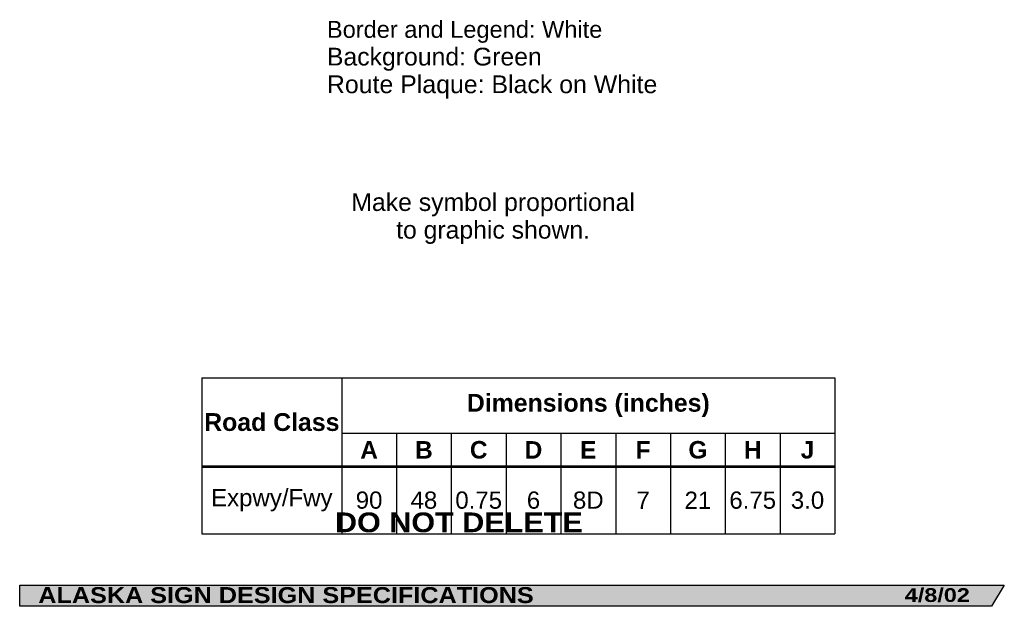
# Model space of a CAD drawing. Header units: feet. Extents: x 15 to 184, y 1 to 246.
import ezdxf
from ezdxf.enums import TextEntityAlignment as Align

# ---------------------------------------------------------------- set-up
doc = ezdxf.new("R2010")
doc.units = ezdxf.units.FT
doc.header["$MEASUREMENT"] = 0
doc.layers.add('Sign', color=7, linetype='Continuous')
doc.styles.add('ARIAL', font='arial.ttf')
doc.styles.add('ARIAL B', font='arialbd.ttf')
doc.styles.add('ARIAL BLACK B', font='ariblk.ttf')
doc.styles.add('ARIAL BLACK BI', font='ariblk.ttf')

# ---------------------------------------------------------------- blocks, each defined once
blk = doc.blocks.new('*T4')
at = {"color": 0, "linetype": 'ByBlock', "lineweight": -2, "transparency": 16777216}
for p, q in [((0, 0), (108.5635119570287, 0)), ((0, 0), (0, -26.7718958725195)), ((23.96351195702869, 0), (23.96351195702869, -26.7718958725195)), ((108.5635119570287, 0), (108.5635119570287, -26.7718958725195)), ((23.96351195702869, -9.50046804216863), (108.5635119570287, -9.50046804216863)), ((33.36351195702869, -9.50046804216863), (33.36351195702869, -26.7718958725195)), ((42.76351195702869, -9.50046804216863), (42.76351195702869, -26.7718958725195)), ((52.1635119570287, -9.50046804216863), (52.1635119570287, -26.7718958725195)), ((61.56351195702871, -9.50046804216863), (61.56351195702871, -26.7718958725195)), ((70.96351195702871, -9.50046804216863), (70.96351195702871, -26.7718958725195)), ((80.36351195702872, -9.50046804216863), (80.36351195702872, -26.7718958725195)), ((89.76351195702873, -9.50046804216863), (89.76351195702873, -26.7718958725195)), ((99.16351195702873, -9.50046804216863), (99.16351195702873, -26.7718958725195)), ((0, -15.22860165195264), (108.5635119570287, -15.22860165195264)), ((0, -26.7718958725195), (108.5635119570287, -26.7718958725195))]:
    blk.add_line(p, q, dxfattribs=at)
at = {"color": 18, "transparency": 16777216, "attachment_point": 5}
for s, insert, char_height, width, style in [('Dimensions (inches)', (66.2635119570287, -4.750234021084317), 3.049999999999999, 84.48, 'ARIAL B'), ('Road Class', (11.98175597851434, -7.614300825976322), 3.049999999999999, 23.84351195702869, 'ARIAL B'), ('A', (28.66351195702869, -12.36453484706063), 3, 9.280000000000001, 'ARIAL B'), ('B', (38.0635119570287, -12.36453484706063), 3, 9.280000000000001, 'ARIAL B'), ('C', (47.4635119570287, -12.36453484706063), 3, 9.280000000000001, 'ARIAL B'), ('D', (56.8635119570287, -12.36453484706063), 3, 9.280000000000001, 'ARIAL B'), ('E', (66.26351195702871, -12.36453484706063), 3, 9.280000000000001, 'ARIAL B'), ('F', (75.6635119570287, -12.36453484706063), 3, 9.280000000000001, 'ARIAL B'), ('G', (85.06351195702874, -12.36453484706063), 3, 9.280000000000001, 'ARIAL B'), ('H', (94.46351195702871, -12.36453484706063), 3, 9.280000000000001, 'ARIAL B'), ('J', (103.8635119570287, -12.36453484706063), 3, 9.280000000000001, 'ARIAL B'), ('Expwy/Fwy', (11.98175597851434, -21.00024876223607), 2.95, 23.84351195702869, 'ARIAL'), ('90', (28.66351195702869, -21.00024876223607), 2.95, 9.280000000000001, 'ARIAL'), ('48', (38.0635119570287, -21.00024876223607), 2.95, 9.280000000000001, 'ARIAL'), ('0.75', (47.4635119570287, -21.00024876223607), 2.95, 9.280000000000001, 'ARIAL'), ('6', (56.8635119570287, -21.00024876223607), 2.95, 9.280000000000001, 'ARIAL'), ('8D', (66.26351195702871, -21.00024876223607), 2.95, 9.280000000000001, 'ARIAL'), ('7', (75.6635119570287, -21.00024876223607), 2.95, 9.280000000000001, 'ARIAL'), ('21', (85.06351195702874, -21.00024876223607), 2.95, 9.280000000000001, 'ARIAL'), ('6.75', (94.46351195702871, -21.00024876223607), 2.95, 9.280000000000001, 'ARIAL'), ('3.0', (103.8635119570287, -21.00024876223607), 2.95, 9.280000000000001, 'ARIAL')]:
    blk.add_mtext(s, dxfattribs=dict(at, insert=insert, char_height=char_height, width=width, style=style))

msp = doc.modelspace()

# ---------------------------------------------------------------- hatches: boundary and pattern name
at = {"layer": 'Sign', "true_color": 0x000000}
msp.add_hatch(color=18, dxfattribs=at).paths.add_polyline_path([(14.79874674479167, 4.267471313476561), (183.6839090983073, 4.267471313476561), (181.5001271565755, 0.6686299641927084), (14.80433654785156, 0.6686299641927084)], flags=0)

# ---------------------------------------------------------------- linework, layer by layer
for p, q in [((46.06408971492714, 39.85811676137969), (152.4140924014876, 39.85811676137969)), ((46.06408971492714, 39.85811676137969), (154.6276016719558, 39.85811676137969)), ((46.06408971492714, 24.7457925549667), (154.6276016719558, 24.7457925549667)), ((46.06408971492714, 24.51323766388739), (154.6276016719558, 24.51323766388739))]:
    msp.add_line(p, q)
at = {"layer": 'Sign', "color": 250, "lineweight": -3, "true_color": 0x1f1a17}
msp.add_lwpolyline([(14.79874674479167, 4.267471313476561), (183.6839090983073, 4.267471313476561), (181.5001271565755, 0.6686299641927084), (14.80433654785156, 0.6686299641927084)], close=True, dxfattribs=at)

# ---------------------------------------------------------------- block references
msp.add_blockref('*T4', (46.06408971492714, 39.85811676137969))

# ---------------------------------------------------------------- texts
at = {"layer": 'Sign', "color": 18, "true_color": 0x000000, "style": 'ARIAL'}
for s, height, p, p2 in [('Border and Legend: White', 2.896668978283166, (67.49474843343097, 98.15200412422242), (114.7365346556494, 98.15200412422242)), ('Background: Green', 3.042021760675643, (67.49474843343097, 93.40772678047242), (104.3476177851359, 93.40772678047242)), ('Route Plaque: Black on White', 3.053834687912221, (67.49474843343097, 88.66344943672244), (124.1719204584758, 88.66344943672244)), ('Make symbol proportional', 3.040209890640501, (71.68557861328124, 68.46261203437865), (120.3144201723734, 68.46261203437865)), ('to graphic shown.', 3.036872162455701, (79.37384948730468, 63.71833469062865), (112.6261495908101, 63.71833469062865))]:
    msp.add_text(s, height=height, dxfattribs=at).set_placement(p, p2, align=Align.ALIGNED)
at = {"layer": 'Sign', "color": 7, "true_color": 0xffffff}
for s, height, style, p, p2 in [('DO NOT DELETE', 3.381506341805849, 'ARIAL BLACK B', (68.87306213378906, 13.37613423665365), (111.3863932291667, 13.37613423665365)), ('ALASKA SIGN DESIGN SPECIFICATIONS', 2.740713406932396, 'ARIAL BLACK BI', (17.98913947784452, 1.221050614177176), (102.9624722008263, 1.221050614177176)), ('4/8/02', 2.367618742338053, 'ARIAL BLACK BI', (166.6155700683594, 1.408676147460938), (177.7688954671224, 1.408676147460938))]:
    msp.add_text(s, height=height, dxfattribs=dict(at, style=style)).set_placement(p, p2, align=Align.ALIGNED)

doc.saveas('drawing.dxf')
